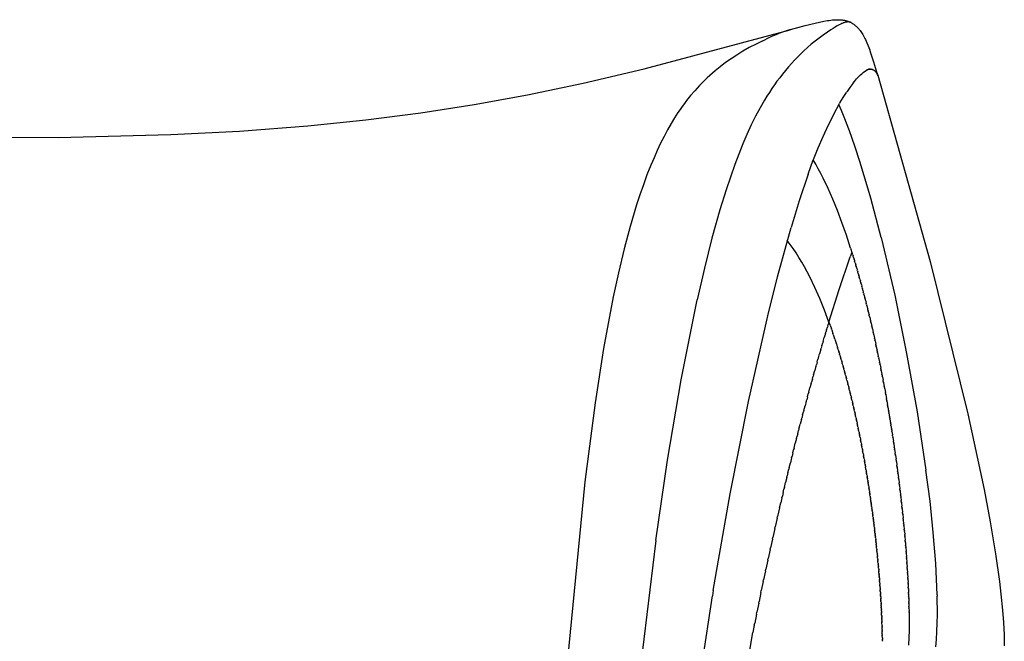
# Model space of a CAD drawing. Header units: millimetres. Extents: x 0 to 547, y 0 to 799.
# Tile 15 of 15: x 273 to 547, y 627 to 799. Entities that reach past the tile are written whole.
import ezdxf

# ---------------------------------------------------------------- set-up
doc = ezdxf.new("R2010")
doc.units = ezdxf.units.MM
doc.header["$MEASUREMENT"] = 0
doc.layers.add('Crea2D$visibili$tangenti', color=7, linetype='Continuous', true_color=0x000000)

msp = doc.modelspace()

# ---------------------------------------------------------------- linework, layer by layer
at = {"layer": 'Crea2D$visibili$tangenti'}
for p, q in [((491.37, 797.85), (494.2, 798.56)), ((494.2, 798.56), (495.39, 798.83)), ((495.39, 798.83), (496.6, 799.07)), ((496.6, 799.07), (497.58, 799.24)), ((497.58, 799.24), (498.07, 799.31)), ((498.07, 799.31), (498.56, 799.38)), ((498.56, 799.38), (498.99, 799.42)), ((498.99, 799.42), (499.42, 799.46)), ((499.42, 799.46), (499.86, 799.49)), ((499.86, 799.49), (500.29, 799.5)), ((500.29, 799.5), (500.65, 799.5)), ((500.65, 799.5), (501, 799.49)), ((501.29, 798.29), (500.89, 798.09)), ((501, 799.49), (501.18, 799.48)), ((501.18, 799.48), (501.36, 799.47)), ((501.57, 798.41), (501.29, 798.29)), ((501.36, 799.47), (501.54, 799.45)), ((501.54, 799.45), (501.72, 799.43)), ((501.72, 798.47), (501.57, 798.41)), ((501.72, 799.43), (501.88, 799.41)), ((501.86, 798.53), (501.72, 798.47)), ((502, 798.59), (501.86, 798.53)), ((501.88, 799.41), (502.03, 799.39)), ((502.15, 798.64), (502, 798.59)), ((502.03, 799.39), (502.19, 799.36)), ((502.3, 798.69), (502.15, 798.64)), ((502.19, 799.36), (502.35, 799.33)), ((502.45, 798.73), (502.3, 798.69)), ((502.35, 799.33), (502.5, 799.3)), ((502.58, 798.77), (502.45, 798.73)), ((502.5, 799.3), (502.66, 799.26)), ((502.71, 798.8), (502.58, 798.77)), ((502.66, 799.26), (502.81, 799.22)), ((502.78, 798.81), (502.71, 798.8)), ((502.84, 798.83), (502.78, 798.81)), ((502.81, 799.22), (502.97, 799.18)), ((502.91, 798.84), (502.84, 798.83)), ((502.98, 798.85), (502.91, 798.84)), ((502.97, 799.18), (503.11, 799.13)), ((503.03, 798.86), (502.98, 798.85)), ((503.08, 798.86), (503.03, 798.86)), ((503.14, 798.87), (503.08, 798.86)), ((503.11, 799.13), (503.26, 799.08)), ((503.19, 798.87), (503.14, 798.87)), ((503.25, 798.88), (503.19, 798.87)), ((503.3, 798.88), (503.25, 798.88)), ((503.26, 799.08), (503.4, 799.03)), ((503.35, 798.88), (503.3, 798.88)), ((503.41, 798.88), (503.35, 798.88)), ((503.4, 799.03), (503.54, 798.98)), ((503.46, 798.88), (503.41, 798.88)), ((503.52, 798.87), (503.46, 798.88)), ((503.57, 798.87), (503.52, 798.87)), ((503.54, 798.98), (503.68, 798.92)), ((503.62, 798.86), (503.57, 798.87)), ((503.68, 798.85), (503.62, 798.86)), ((503.68, 798.92), (503.82, 798.85)), ((503.73, 798.84), (503.68, 798.85)), ((503.78, 798.83), (503.73, 798.84)), ((503.81, 798.83), (503.78, 798.83)), ((503.83, 798.82), (503.81, 798.83)), ((503.82, 798.85), (503.96, 798.79)), ((503.88, 798.8), (503.83, 798.82)), ((503.93, 798.79), (503.88, 798.8)), ((503.97, 798.77), (503.93, 798.79)), ((503.96, 798.79), (504.09, 798.72)), ((504.02, 798.75), (503.97, 798.77)), ((504.06, 798.73), (504.02, 798.75)), ((504.11, 798.71), (504.06, 798.73)), ((504.15, 798.69), (504.11, 798.71)), ((504.19, 798.67), (504.15, 798.69)), ((504.19, 798.67), (504.31, 798.6)), ((504.31, 798.6), (504.43, 798.53)), ((504.43, 798.53), (504.54, 798.46)), ((504.54, 798.46), (504.65, 798.39)), ((504.65, 798.39), (504.77, 798.31)), ((504.77, 798.31), (504.89, 798.23)), ((504.89, 798.23), (505.08, 798.09)), ((446.72, 785.9), (487.22, 796.72)), ((484.59, 795.81), (483.23, 795.27)), ((485.97, 796.31), (484.59, 795.81)), ((487.35, 796.76), (485.97, 796.31)), ((487.35, 796.76), (491.37, 797.85)), ((497.58, 796.07), (496.41, 795.25)), ((498.58, 796.73), (497.58, 796.07)), ((499.15, 797.1), (498.58, 796.73)), ((499.74, 797.45), (499.15, 797.1)), ((500.12, 797.67), (499.74, 797.45)), ((500.5, 797.89), (500.12, 797.67)), ((500.89, 798.09), (500.5, 797.89)), ((505.08, 798.09), (505.32, 797.91)), ((505.32, 797.91), (505.43, 797.81)), ((505.43, 797.81), (505.55, 797.72)), ((505.55, 797.72), (505.65, 797.63)), ((505.65, 797.63), (505.75, 797.54)), ((505.75, 797.54), (505.84, 797.44)), ((505.84, 797.44), (505.94, 797.35)), ((505.94, 797.35), (506.04, 797.25)), ((506.04, 797.25), (506.13, 797.15)), ((506.13, 797.15), (506.23, 797.04)), ((506.23, 797.04), (506.32, 796.94)), ((506.32, 796.94), (506.42, 796.82)), ((506.42, 796.82), (506.51, 796.7)), ((506.51, 796.7), (506.7, 796.46)), ((506.7, 796.46), (506.89, 796.19)), ((506.89, 796.19), (507.08, 795.92)), ((507.08, 795.92), (507.25, 795.64)), ((507.25, 795.64), (507.42, 795.35)), ((477.78, 792.74), (475.9, 791.75)), ((479.69, 793.67), (477.78, 792.74)), ((479.69, 793.67), (480.56, 794.08)), ((481.89, 794.7), (480.56, 794.08)), ((483.23, 795.27), (481.89, 794.7)), ((494.18, 793.55), (493.12, 792.68)), ((495.26, 794.39), (494.18, 793.55)), ((496.41, 795.25), (495.26, 794.39)), ((507.42, 795.35), (507.61, 795.01)), ((507.61, 795.01), (507.8, 794.67)), ((507.8, 794.67), (507.97, 794.32)), ((507.97, 794.32), (508.14, 793.96)), ((508.14, 793.96), (508.33, 793.54)), ((508.33, 793.54), (508.51, 793.12)), ((508.51, 793.12), (508.86, 792.26)), ((474.15, 790.75), (472.43, 789.69)), ((475.9, 791.75), (474.15, 790.75)), ((490.18, 790.02), (489.3, 789.14)), ((491.07, 790.87), (490.18, 790.02)), ((492.09, 791.79), (491.07, 790.87)), ((493.12, 792.68), (492.09, 791.79)), ((508.86, 792.26), (509.23, 791.29)), ((509.23, 791.29), (509.57, 790.32)), ((509.57, 790.32), (510.41, 787.79)), ((469.34, 787.58), (467.85, 786.45)), ((470.87, 788.66), (469.34, 787.58)), ((472.43, 789.69), (470.87, 788.66)), ((487.6, 787.34), (486.76, 786.39)), ((488.44, 788.25), (487.6, 787.34)), ((489.3, 789.14), (488.44, 788.25)), ((510.41, 787.79), (511.53, 784.14)), ((429.74, 781.89), (446.72, 785.9)), ((465.65, 784.64), (464.91, 783.98)), ((466.4, 785.28), (465.65, 784.64)), ((467.85, 786.45), (466.4, 785.28)), ((485.93, 785.41), (485.12, 784.42)), ((486.76, 786.39), (485.93, 785.41)), ((506.76, 784.17), (507.14, 784.51)), ((507.14, 784.51), (507.52, 784.83)), ((507.52, 784.83), (507.92, 785.14)), ((507.92, 785.14), (508.32, 785.43)), ((508.35, 785.45), (508.32, 785.43)), ((508.35, 785.45), (508.42, 785.49)), ((508.42, 785.49), (508.49, 785.52)), ((508.53, 785.54), (508.49, 785.52)), ((508.53, 785.54), (508.57, 785.56)), ((508.58, 785.57), (508.57, 785.56)), ((508.58, 785.57), (508.65, 785.6)), ((508.65, 785.6), (508.72, 785.63)), ((508.75, 785.64), (508.72, 785.63)), ((508.75, 785.64), (508.79, 785.66)), ((508.8, 785.66), (508.79, 785.66)), ((508.8, 785.66), (508.87, 785.68)), ((508.91, 785.7), (508.87, 785.68)), ((508.91, 785.7), (508.94, 785.71)), ((508.96, 785.71), (508.94, 785.71)), ((508.96, 785.71), (509.01, 785.73)), ((509.06, 785.74), (509.01, 785.73)), ((509.06, 785.74), (509.07, 785.74)), ((509.1, 785.75), (509.07, 785.74)), ((509.1, 785.75), (509.14, 785.76)), ((509.15, 785.76), (509.14, 785.76)), ((509.15, 785.76), (509.21, 785.77)), ((509.25, 785.78), (509.21, 785.77)), ((509.25, 785.78), (509.27, 785.78)), ((509.29, 785.78), (509.27, 785.78)), ((509.29, 785.78), (509.34, 785.79)), ((509.34, 785.79), (509.39, 785.79)), ((509.42, 785.8), (509.39, 785.79)), ((509.42, 785.8), (509.45, 785.8)), ((509.47, 785.8), (509.45, 785.8)), ((509.47, 785.8), (509.51, 785.8)), ((509.55, 785.8), (509.51, 785.8)), ((509.55, 785.8), (509.57, 785.8)), ((509.59, 785.79), (509.57, 785.8)), ((509.59, 785.79), (509.64, 785.79)), ((509.64, 785.79), (509.68, 785.79)), ((509.71, 785.78), (509.68, 785.79)), ((509.71, 785.78), (509.73, 785.78)), ((509.75, 785.78), (509.73, 785.78)), ((509.75, 785.78), (509.81, 785.76)), ((509.86, 785.75), (509.81, 785.76)), ((509.86, 785.75), (509.89, 785.75)), ((509.93, 785.73), (509.89, 785.75)), ((509.93, 785.73), (509.94, 785.73)), ((510, 785.71), (509.94, 785.73)), ((510, 785.71), (510.03, 785.7)), ((510.07, 785.69), (510.03, 785.7)), ((510.07, 785.69), (510.13, 785.66)), ((510.13, 785.66), (510.13, 785.66)), ((510.13, 785.66), (510.17, 785.64)), ((510.2, 785.63), (510.17, 785.64)), ((510.2, 785.63), (510.25, 785.6)), ((510.25, 785.6), (510.3, 785.57)), ((510.37, 785.53), (510.3, 785.57)), ((510.44, 785.49), (510.37, 785.53)), ((510.44, 785.49), (510.46, 785.47)), ((510.5, 785.45), (510.46, 785.47)), ((510.5, 785.45), (510.54, 785.42)), ((510.55, 785.41), (510.54, 785.42)), ((510.55, 785.41), (510.62, 785.37)), ((510.72, 785.29), (510.62, 785.37)), ((510.81, 785.22), (510.72, 785.29)), ((510.81, 785.22), (510.82, 785.21)), ((510.86, 785.18), (510.82, 785.21)), ((510.86, 785.18), (510.89, 785.16)), ((510.91, 785.13), (510.89, 785.16)), ((510.91, 785.13), (510.95, 785.1)), ((510.96, 785.09), (510.95, 785.1)), ((510.96, 785.09), (511, 785.05)), ((511, 785.05), (511.04, 785.02)), ((511.06, 785), (511.04, 785.02)), ((511.06, 785), (511.09, 784.96)), ((511.09, 784.96), (511.13, 784.92)), ((511.15, 784.89), (511.13, 784.92)), ((511.15, 784.89), (511.18, 784.85)), ((511.19, 784.84), (511.18, 784.85)), ((511.19, 784.84), (511.21, 784.81)), ((511.23, 784.78), (511.21, 784.81)), ((511.25, 784.74), (511.23, 784.78)), ((511.25, 784.74), (511.26, 784.73)), ((511.27, 784.71), (511.26, 784.73)), ((511.27, 784.71), (511.29, 784.69)), ((511.31, 784.65), (511.29, 784.69)), ((511.33, 784.6), (511.31, 784.65)), ((511.33, 784.6), (511.34, 784.59)), ((511.35, 784.57), (511.34, 784.59)), ((511.35, 784.57), (511.37, 784.54)), ((511.37, 784.53), (511.37, 784.54)), ((511.37, 784.53), (511.39, 784.49)), ((414.36, 778.66), (429.74, 781.89)), ((462.78, 781.95), (462.1, 781.24)), ((463.48, 782.64), (462.78, 781.95)), ((464.19, 783.32), (463.48, 782.64)), ((464.91, 783.98), (464.19, 783.32)), ((483.59, 782.41), (482.86, 781.4)), ((484.34, 783.41), (483.59, 782.41)), ((485.12, 784.42), (484.34, 783.41)), ((504.66, 781.78), (503.84, 780.68)), ((504.66, 781.78), (504.72, 781.85)), ((504.77, 781.92), (504.72, 781.85)), ((504.77, 781.92), (505.07, 782.32)), ((505.07, 782.32), (505.38, 782.71)), ((505.38, 782.71), (505.71, 783.09)), ((505.71, 783.09), (506.05, 783.46)), ((506.05, 783.46), (506.4, 783.82)), ((506.4, 783.82), (506.76, 784.17)), ((511.41, 784.45), (511.39, 784.49)), ((511.43, 784.4), (511.41, 784.45)), ((511.43, 784.4), (511.44, 784.38)), ((511.45, 784.36), (511.44, 784.38)), ((511.45, 784.36), (511.46, 784.32)), ((511.48, 784.27), (511.46, 784.32)), ((511.5, 784.21), (511.48, 784.27)), ((511.5, 784.21), (511.51, 784.2)), ((511.52, 784.16), (511.51, 784.2)), ((511.52, 784.16), (511.53, 784.13)), ((511.54, 784.11), (511.53, 784.13)), ((511.54, 784.11), (511.55, 784.06)), ((511.55, 784.06), (526.12, 732.41)), ((511.59, 783.94), (511.57, 783.99)), ((460.76, 779.79), (459.61, 778.45)), ((461.42, 780.52), (460.76, 779.79)), ((462.1, 781.24), (461.42, 780.52)), ((481.47, 779.33), (480.8, 778.28)), ((482.16, 780.37), (481.47, 779.33)), ((482.86, 781.4), (482.16, 780.37)), ((501.95, 777.87), (502.88, 779.3)), ((502.97, 779.45), (502.88, 779.3)), ((502.97, 779.45), (503.05, 779.57)), ((503.84, 780.68), (503.05, 779.57)), ((399.56, 775.97), (414.36, 778.66)), ((458.5, 777.06), (457.87, 776.24)), ((459.61, 778.45), (458.5, 777.06)), ((480.14, 777.21), (478.89, 775.05)), ((480.8, 778.28), (480.14, 777.21)), ((501.06, 776.42), (500.98, 776.27)), ((501.06, 776.42), (501.95, 777.87)), ((369.47, 771.73), (384.69, 773.67)), ((384.69, 773.67), (399.56, 775.97)), ((456.1, 773.72), (455.14, 772.23)), ((456.67, 774.57), (456.1, 773.72)), ((457.27, 775.41), (456.67, 774.57)), ((457.87, 776.24), (457.27, 775.41)), ((478.89, 775.05), (477.64, 772.69)), ((499.33, 773.31), (500.98, 776.27)), ((501.5, 774.26), (500.78, 775.93)), ((502.23, 772.48), (501.5, 774.26)), ((353.32, 770.07), (369.47, 771.73)), ((455.14, 772.23), (454.23, 770.72)), ((477.64, 772.69), (476.45, 770.3)), ((499.33, 773.31), (497.76, 770.19)), ((503.71, 768.64), (502.23, 772.48)), ((315.31, 767.6), (334.33, 768.6)), ((334.33, 768.6), (353.32, 770.07)), ((453.21, 768.93), (452.25, 767.12)), ((454.23, 770.72), (453.21, 768.93)), ((476.45, 770.3), (475.25, 767.67)), ((497.76, 770.19), (496.3, 767.03)), ((505.19, 764.44), (503.71, 768.64)), ((252.37, 766.97), (283.99, 766.83)), ((283.99, 766.83), (315.31, 767.6)), ((452.25, 767.12), (451.28, 765.19)), ((475.25, 767.67), (474.11, 765.01)), ((496.3, 767.03), (494.92, 763.82)), ((450.36, 763.24), (449.45, 761.18)), ((451.28, 765.19), (450.36, 763.24)), ((474.11, 765.01), (472.96, 762.15)), ((494.92, 763.82), (493.65, 760.57)), ((506.67, 759.91), (505.19, 764.44)), ((449.45, 761.18), (448.57, 759.1)), ((472.96, 762.15), (471.87, 759.27)), ((492.22, 756.66), (493.65, 760.57)), ((494.36, 759.38), (493.65, 760.57)), ((509.62, 749.95), (506.67, 759.91)), ((448.57, 759.1), (447.5, 756.4)), ((471.87, 759.27), (470.64, 755.79)), ((495.06, 758.14), (494.36, 759.38)), ((495.75, 756.85), (495.06, 758.14)), ((447.5, 756.4), (446.49, 753.67)), ((470.64, 755.79), (469.48, 752.3)), ((492.22, 756.66), (489.75, 749.26)), ((496.44, 755.51), (495.75, 756.85)), ((497.78, 752.69), (496.44, 755.51)), ((446.49, 753.67), (445.54, 750.93)), ((469.48, 752.3), (467.75, 746.72)), ((499.1, 749.69), (497.78, 752.69)), ((445.54, 750.93), (444.63, 748.16)), ((489.75, 749.26), (487.49, 741.81)), ((500.38, 746.52), (499.1, 749.69)), ((512.51, 739.02), (509.62, 749.95)), ((444.63, 748.16), (442.81, 742.08)), ((467.75, 746.72), (465.53, 738.85)), ((501.63, 743.2), (500.38, 746.52)), ((442.81, 742.08), (441.16, 735.94)), ((483.74, 728.15), (487.49, 741.81)), ((502.85, 739.73), (501.63, 743.2)), ((465.53, 738.85), (463.42, 730.51)), ((487.29, 737.11), (486.46, 738.23)), ((504.03, 736.13), (502.85, 739.73)), ((512.51, 739.02), (516.26, 723.01)), ((441.16, 735.94), (439.56, 729.28)), ((488.1, 735.96), (487.29, 737.11)), ((488.89, 734.75), (488.1, 735.96)), ((504.03, 736.13), (504.5, 734.64)), ((489.68, 733.5), (488.89, 734.75)), ((490.45, 732.21), (489.68, 733.5)), ((500.87, 724.65), (503.95, 733.65)), ((504.41, 734.93), (503.95, 733.65)), ((504.63, 734.21), (504.5, 734.64)), ((504.63, 734.21), (504.71, 733.97)), ((504.86, 733.48), (504.71, 733.97)), ((504.86, 733.48), (505, 732.99)), ((505.08, 732.75), (505, 732.99)), ((505.08, 732.75), (505.15, 732.5)), ((463.42, 730.51), (461.4, 721.76)), ((491.2, 730.88), (490.45, 732.21)), ((491.94, 729.51), (491.2, 730.88)), ((505.3, 732.01), (505.15, 732.5)), ((505.3, 732.01), (505.44, 731.51)), ((505.52, 731.27), (505.44, 731.51)), ((505.52, 731.27), (505.59, 731.02)), ((505.73, 730.52), (505.59, 731.02)), ((505.73, 730.52), (505.88, 730.02)), ((505.95, 729.77), (505.88, 730.02)), ((526.12, 732.41), (536.61, 690.1)), ((439.56, 729.28), (438.11, 722.59)), ((481.03, 717.27), (483.74, 728.15)), ((492.67, 728.1), (491.94, 729.51)), ((494.09, 725.17), (492.67, 728.1)), ((505.95, 729.77), (506.02, 729.52)), ((506.17, 729.02), (506.02, 729.52)), ((506.17, 729.02), (506.31, 728.51)), ((506.38, 728.26), (506.31, 728.51)), ((506.38, 728.26), (506.45, 728.01)), ((506.59, 727.5), (506.45, 728.01)), ((506.59, 727.5), (506.73, 726.99)), ((495.45, 722.1), (494.09, 725.17)), ((498.01, 715.58), (500.87, 724.65)), ((506.8, 726.73), (506.73, 726.99)), ((506.8, 726.73), (506.87, 726.48)), ((507.01, 725.97), (506.87, 726.48)), ((507.01, 725.97), (507.15, 725.45)), ((507.22, 725.19), (507.15, 725.45)), ((507.22, 725.19), (507.29, 724.94)), ((507.43, 724.42), (507.29, 724.94)), ((507.43, 724.42), (507.56, 723.9)), ((438.11, 722.59), (435.44, 708.26)), ((457, 699.58), (461.4, 721.76)), ((496.76, 718.9), (495.45, 722.1)), ((507.63, 723.64), (507.56, 723.9)), ((507.63, 723.64), (507.7, 723.38)), ((507.73, 723.25), (507.7, 723.38)), ((507.73, 723.25), (507.97, 722.33)), ((508.04, 722.07), (507.97, 722.33)), ((508.04, 722.07), (508.1, 721.81)), ((508.14, 721.68), (508.1, 721.81)), ((508.14, 721.68), (508.37, 720.76)), ((516.26, 723.01), (519.58, 706.9)), ((508.44, 720.49), (508.37, 720.76)), ((508.44, 720.49), (508.5, 720.23)), ((508.54, 720.1), (508.5, 720.23)), ((508.54, 720.1), (508.77, 719.17)), ((508.83, 718.9), (508.77, 719.17)), ((475.68, 693.54), (481.03, 717.27)), ((498.01, 715.58), (496.76, 718.9)), ((508.83, 718.9), (508.9, 718.63)), ((508.93, 718.5), (508.9, 718.63)), ((508.93, 718.5), (509.16, 717.57)), ((509.22, 717.3), (509.16, 717.57)), ((509.22, 717.3), (509.28, 717.03)), ((509.32, 716.9), (509.28, 717.03)), ((509.32, 716.9), (509.54, 715.95)), ((497.37, 713.45), (497.15, 712.74)), ((497.37, 713.45), (497.58, 714.17)), ((497.69, 714.52), (497.58, 714.17)), ((497.69, 714.52), (497.8, 714.87)), ((498.01, 715.58), (497.8, 714.87)), ((498.01, 715.58), (498.24, 714.94)), ((498.32, 714.73), (498.24, 714.94)), ((498.32, 714.73), (498.69, 713.66)), ((498.77, 713.45), (498.69, 713.66)), ((498.77, 713.45), (499.14, 712.37)), ((509.6, 715.69), (509.54, 715.95)), ((509.6, 715.69), (509.67, 715.42)), ((509.7, 715.28), (509.67, 715.42)), ((509.7, 715.28), (509.92, 714.33)), ((509.98, 714.06), (509.92, 714.33)), ((509.98, 714.06), (510.04, 713.79)), ((510.07, 713.66), (510.04, 713.79)), ((510.07, 713.66), (510.29, 712.7)), ((496.39, 710.18), (496.72, 711.28)), ((497.04, 712.37), (496.72, 711.28)), ((497.04, 712.37), (497.15, 712.74)), ((499.21, 712.15), (499.14, 712.37)), ((499.21, 712.15), (499.58, 711.06)), ((499.65, 710.84), (499.58, 711.06)), ((499.65, 710.84), (500.01, 709.73)), ((510.35, 712.43), (510.29, 712.7)), ((510.35, 712.43), (510.41, 712.16)), ((510.44, 712.02), (510.41, 712.16)), ((510.44, 712.02), (510.65, 711.07)), ((510.71, 710.79), (510.65, 711.07)), ((510.71, 710.79), (510.77, 710.52)), ((435.44, 708.26), (433.08, 693.12)), ((495.74, 707.94), (495.85, 708.32)), ((496.07, 709.06), (495.85, 708.32)), ((496.07, 709.06), (496.28, 709.81)), ((496.39, 710.18), (496.28, 709.81)), ((500.08, 709.51), (500.01, 709.73)), ((500.08, 709.51), (500.33, 708.73)), ((500.36, 708.62), (500.33, 708.73)), ((500.36, 708.62), (500.43, 708.4)), ((500.5, 708.18), (500.43, 708.4)), ((500.5, 708.18), (500.54, 708.06)), ((500.64, 707.73), (500.54, 708.06)), ((510.8, 710.38), (510.77, 710.52)), ((510.8, 710.38), (511.01, 709.42)), ((511.07, 709.14), (511.01, 709.42)), ((511.07, 709.14), (511.13, 708.87)), ((511.16, 708.73), (511.13, 708.87)), ((511.16, 708.73), (511.37, 707.77)), ((494.74, 704.49), (494.97, 705.27)), ((495.08, 705.65), (494.97, 705.27)), ((495.08, 705.65), (495.41, 706.8)), ((495.74, 707.94), (495.41, 706.8)), ((500.64, 707.73), (500.74, 707.39)), ((500.78, 707.28), (500.74, 707.39)), ((500.78, 707.28), (500.85, 707.05)), ((500.92, 706.83), (500.85, 707.05)), ((500.92, 706.83), (500.95, 706.71)), ((501.05, 706.37), (500.95, 706.71)), ((501.05, 706.37), (501.16, 706.03)), ((501.19, 705.92), (501.16, 706.03)), ((501.19, 705.92), (501.26, 705.69)), ((501.32, 705.46), (501.26, 705.69)), ((501.32, 705.46), (501.36, 705.35)), ((501.46, 705.01), (501.36, 705.35)), ((511.42, 707.49), (511.37, 707.77)), ((511.42, 707.49), (511.48, 707.21)), ((511.51, 707.07), (511.48, 707.21)), ((511.51, 707.07), (511.71, 706.11)), ((511.77, 705.83), (511.71, 706.11)), ((511.77, 705.83), (511.83, 705.55)), ((511.86, 705.41), (511.83, 705.55)), ((511.86, 705.41), (512.05, 704.44)), ((519.58, 706.9), (522.48, 690.71)), ((494.41, 703.32), (494.08, 702.14)), ((494.41, 703.32), (494.52, 703.71)), ((494.74, 704.49), (494.52, 703.71)), ((501.46, 705.01), (501.56, 704.67)), ((501.59, 704.55), (501.56, 704.67)), ((501.59, 704.55), (501.66, 704.32)), ((501.72, 704.09), (501.66, 704.32)), ((501.72, 704.09), (501.76, 703.98)), ((501.86, 703.63), (501.76, 703.98)), ((501.86, 703.63), (501.95, 703.29)), ((501.99, 703.17), (501.95, 703.29)), ((501.99, 703.17), (502.05, 702.94)), ((502.12, 702.71), (502.05, 702.94)), ((502.12, 702.71), (502.15, 702.59)), ((502.25, 702.25), (502.15, 702.59)), ((512.11, 704.16), (512.05, 704.44)), ((512.11, 704.16), (512.17, 703.88)), ((512.19, 703.74), (512.17, 703.88)), ((512.19, 703.74), (512.39, 702.77)), ((512.44, 702.49), (512.39, 702.77)), ((493.41, 699.75), (493.63, 700.55)), ((493.74, 700.95), (493.63, 700.55)), ((493.74, 700.95), (494.08, 702.14)), ((502.25, 702.25), (502.34, 701.9)), ((502.37, 701.78), (502.34, 701.9)), ((502.37, 701.78), (502.44, 701.55)), ((502.5, 701.32), (502.44, 701.55)), ((502.5, 701.32), (502.53, 701.2)), ((502.63, 700.85), (502.53, 701.2)), ((502.63, 700.85), (502.72, 700.5)), ((502.75, 700.38), (502.72, 700.5)), ((502.75, 700.38), (502.82, 700.15)), ((502.88, 699.91), (502.82, 700.15)), ((502.88, 699.91), (502.91, 699.8)), ((503, 699.45), (502.91, 699.8)), ((512.44, 702.49), (512.5, 702.21)), ((512.53, 702.07), (512.5, 702.21)), ((512.53, 702.07), (512.72, 701.09)), ((512.77, 700.81), (512.72, 701.09)), ((512.77, 700.81), (512.83, 700.53)), ((512.85, 700.39), (512.83, 700.53)), ((512.85, 700.39), (513.04, 699.41)), ((453.2, 677.29), (457, 699.58)), ((492.4, 696.09), (492.74, 697.32)), ((493.07, 698.54), (492.74, 697.32)), ((493.07, 698.54), (493.19, 698.94)), ((493.41, 699.75), (493.19, 698.94)), ((503, 699.45), (503.1, 699.09)), ((503.13, 698.97), (503.1, 699.09)), ((503.13, 698.97), (503.19, 698.74)), ((503.25, 698.5), (503.19, 698.74)), ((503.25, 698.5), (503.28, 698.39)), ((503.37, 698.03), (503.28, 698.39)), ((503.37, 698.03), (503.46, 697.68)), ((503.49, 697.56), (503.46, 697.68)), ((503.49, 697.56), (503.55, 697.32)), ((503.61, 697.08), (503.55, 697.32)), ((503.61, 697.08), (503.64, 696.97)), ((513.09, 699.13), (513.04, 699.41)), ((513.09, 699.13), (513.15, 698.85)), ((513.17, 698.71), (513.15, 698.85)), ((513.17, 698.71), (513.36, 697.73)), ((513.41, 697.45), (513.36, 697.73)), ((513.41, 697.45), (513.46, 697.17)), ((513.49, 697.03), (513.46, 697.17)), ((492.06, 694.85), (491.84, 694.01)), ((492.06, 694.85), (492.29, 695.68)), ((492.4, 696.09), (492.29, 695.68)), ((503.73, 696.61), (503.64, 696.97)), ((503.73, 696.61), (503.82, 696.25)), ((503.85, 696.13), (503.82, 696.25)), ((503.85, 696.13), (503.91, 695.9)), ((503.97, 695.66), (503.91, 695.9)), ((503.97, 695.66), (504, 695.54)), ((504.09, 695.18), (504, 695.54)), ((504.09, 695.18), (504.17, 694.82)), ((504.2, 694.7), (504.17, 694.82)), ((504.2, 694.7), (504.26, 694.46)), ((504.32, 694.22), (504.26, 694.46)), ((513.49, 697.03), (513.67, 696.05)), ((513.72, 695.76), (513.67, 696.05)), ((513.72, 695.76), (513.77, 695.48)), ((513.79, 695.34), (513.77, 695.48)), ((513.79, 695.34), (513.97, 694.36)), ((514.02, 694.08), (513.97, 694.36)), ((433.08, 693.12), (430.28, 671.25)), ((470.59, 667.88), (475.68, 693.54)), ((491.05, 691.07), (491.39, 692.34)), ((491.73, 693.6), (491.39, 692.34)), ((491.73, 693.6), (491.84, 694.01)), ((504.32, 694.22), (504.35, 694.1)), ((504.43, 693.74), (504.35, 694.1)), ((504.43, 693.74), (504.52, 693.38)), ((504.55, 693.26), (504.52, 693.38)), ((504.55, 693.26), (504.6, 693.02)), ((504.66, 692.78), (504.6, 693.02)), ((504.66, 692.78), (504.69, 692.66)), ((504.77, 692.3), (504.69, 692.66)), ((504.77, 692.3), (504.86, 691.94)), ((504.88, 691.82), (504.86, 691.94)), ((504.88, 691.82), (504.94, 691.58)), ((505, 691.33), (504.94, 691.58)), ((514.02, 694.08), (514.07, 693.8)), ((514.09, 693.66), (514.07, 693.8)), ((514.09, 693.66), (514.26, 692.67)), ((514.31, 692.39), (514.26, 692.67)), ((514.31, 692.39), (514.36, 692.11)), ((514.39, 691.97), (514.36, 692.11)), ((514.39, 691.97), (514.55, 690.98)), ((490.37, 688.5), (490.48, 688.93)), ((490.71, 689.79), (490.48, 688.93)), ((490.71, 689.79), (490.94, 690.64)), ((491.05, 691.07), (490.94, 690.64)), ((505, 691.33), (505.02, 691.21)), ((505.11, 690.85), (505.02, 691.21)), ((505.11, 690.85), (505.19, 690.49)), ((505.21, 690.37), (505.19, 690.49)), ((505.21, 690.37), (505.27, 690.12)), ((505.32, 689.88), (505.27, 690.12)), ((505.32, 689.88), (505.35, 689.76)), ((505.43, 689.39), (505.35, 689.76)), ((505.43, 689.39), (505.51, 689.03)), ((505.54, 688.91), (505.51, 689.03)), ((505.54, 688.91), (505.59, 688.67)), ((514.6, 690.7), (514.55, 690.98)), ((514.6, 690.7), (514.65, 690.42)), ((514.67, 690.28), (514.65, 690.42)), ((514.67, 690.28), (514.84, 689.29)), ((514.88, 689.01), (514.84, 689.29)), ((514.88, 689.01), (514.93, 688.73)), ((522.48, 690.71), (524.95, 674.45)), ((536.61, 690.1), (541.1, 669.07)), ((489.69, 685.9), (490.03, 687.21)), ((490.37, 688.5), (490.03, 687.21)), ((505.64, 688.42), (505.59, 688.67)), ((505.64, 688.42), (505.67, 688.3)), ((505.75, 687.94), (505.67, 688.3)), ((505.75, 687.94), (505.83, 687.57)), ((505.85, 687.45), (505.83, 687.57)), ((505.85, 687.45), (505.9, 687.2)), ((505.96, 686.96), (505.9, 687.2)), ((505.96, 686.96), (505.98, 686.84)), ((506.06, 686.47), (505.98, 686.84)), ((506.06, 686.47), (506.14, 686.1)), ((506.16, 685.98), (506.14, 686.1)), ((514.95, 688.59), (514.93, 688.73)), ((514.95, 688.59), (515.11, 687.61)), ((515.16, 687.32), (515.11, 687.61)), ((515.16, 687.32), (515.2, 687.04)), ((515.23, 686.9), (515.2, 687.04)), ((515.23, 686.9), (515.38, 685.92)), ((489.01, 683.27), (489.13, 683.71)), ((489.35, 684.59), (489.13, 683.71)), ((489.35, 684.59), (489.58, 685.47)), ((489.69, 685.9), (489.58, 685.47)), ((506.16, 685.98), (506.21, 685.74)), ((506.26, 685.49), (506.21, 685.74)), ((506.26, 685.49), (506.29, 685.37)), ((506.36, 685), (506.29, 685.37)), ((506.36, 685), (506.44, 684.64)), ((506.46, 684.51), (506.44, 684.64)), ((506.46, 684.51), (506.51, 684.27)), ((506.56, 684.02), (506.51, 684.27)), ((506.56, 684.02), (506.58, 683.9)), ((506.66, 683.53), (506.58, 683.9)), ((506.66, 683.53), (506.73, 683.16)), ((515.43, 685.64), (515.38, 685.92)), ((515.43, 685.64), (515.47, 685.36)), ((515.49, 685.22), (515.47, 685.36)), ((515.49, 685.22), (515.65, 684.24)), ((515.69, 683.96), (515.65, 684.24)), ((515.69, 683.96), (515.73, 683.68)), ((515.75, 683.54), (515.73, 683.68)), ((515.75, 683.54), (515.9, 682.55)), ((488.33, 680.6), (488.67, 681.94)), ((489.01, 683.27), (488.67, 681.94)), ((506.76, 683.04), (506.73, 683.16)), ((506.76, 683.04), (506.8, 682.8)), ((506.85, 682.55), (506.8, 682.8)), ((506.85, 682.55), (506.88, 682.43)), ((506.95, 682.06), (506.88, 682.43)), ((506.95, 682.06), (507.02, 681.69)), ((507.04, 681.57), (507.02, 681.69)), ((507.04, 681.57), (507.09, 681.32)), ((507.14, 681.07), (507.09, 681.32)), ((507.14, 681.07), (507.16, 680.95)), ((507.23, 680.58), (507.16, 680.95)), ((515.95, 682.27), (515.9, 682.55)), ((515.95, 682.27), (515.99, 682)), ((516.01, 681.86), (515.99, 682)), ((516.01, 681.86), (516.15, 680.88)), ((516.19, 680.6), (516.15, 680.88)), ((487.66, 677.91), (487.32, 676.55)), ((487.66, 677.91), (487.77, 678.36)), ((488, 679.26), (487.77, 678.36)), ((488, 679.26), (488.22, 680.16)), ((488.33, 680.6), (488.22, 680.16)), ((507.23, 680.58), (507.3, 680.21)), ((507.32, 680.09), (507.3, 680.21)), ((507.32, 680.09), (507.37, 679.84)), ((507.41, 679.6), (507.37, 679.84)), ((507.41, 679.6), (507.44, 679.47)), ((507.5, 679.1), (507.44, 679.47)), ((507.5, 679.1), (507.57, 678.73)), ((507.59, 678.61), (507.57, 678.73)), ((507.59, 678.61), (507.64, 678.37)), ((507.68, 678.12), (507.64, 678.37)), ((507.68, 678.12), (507.71, 678)), ((507.77, 677.63), (507.71, 678)), ((516.19, 680.6), (516.23, 680.32)), ((516.25, 680.18), (516.23, 680.32)), ((516.25, 680.18), (516.4, 679.2)), ((516.43, 678.92), (516.4, 679.2)), ((516.43, 678.92), (516.47, 678.65)), ((516.49, 678.51), (516.47, 678.65)), ((516.49, 678.51), (516.63, 677.53)), ((449.98, 654.91), (453.2, 677.29)), ((486.98, 675.18), (486.87, 674.72)), ((486.98, 675.18), (487.32, 676.55)), ((507.77, 677.63), (507.84, 677.26)), ((507.86, 677.13), (507.84, 677.26)), ((507.86, 677.13), (507.9, 676.89)), ((507.95, 676.64), (507.9, 676.89)), ((507.95, 676.64), (507.97, 676.52)), ((508.03, 676.15), (507.97, 676.52)), ((508.03, 676.15), (508.06, 675.98)), ((508.12, 675.65), (508.06, 675.98)), ((508.12, 675.65), (508.16, 675.41)), ((508.2, 675.16), (508.16, 675.41)), ((516.67, 677.26), (516.63, 677.53)), ((516.67, 677.26), (516.71, 676.98)), ((516.73, 676.84), (516.71, 676.98)), ((516.73, 676.84), (516.86, 675.87)), ((516.9, 675.59), (516.86, 675.87)), ((516.9, 675.59), (516.93, 675.32)), ((516.95, 675.18), (516.93, 675.32)), ((516.95, 675.18), (517.08, 674.21)), ((486.31, 672.42), (486.42, 672.89)), ((486.64, 673.81), (486.42, 672.89)), ((486.64, 673.81), (486.87, 674.72)), ((508.2, 675.16), (508.22, 675.04)), ((508.29, 674.67), (508.22, 675.04)), ((508.29, 674.67), (508.35, 674.3)), ((508.37, 674.17), (508.35, 674.3)), ((508.37, 674.17), (508.41, 673.93)), ((508.45, 673.68), (508.41, 673.93)), ((508.45, 673.68), (508.47, 673.56)), ((508.53, 673.19), (508.47, 673.56)), ((508.53, 673.19), (508.59, 672.82)), ((508.61, 672.7), (508.59, 672.82)), ((508.61, 672.7), (508.65, 672.45)), ((508.69, 672.2), (508.65, 672.45)), ((517.12, 673.94), (517.08, 674.21)), ((517.12, 673.94), (517.15, 673.66)), ((517.17, 673.53), (517.15, 673.66)), ((517.17, 673.53), (517.3, 672.56)), ((517.33, 672.29), (517.3, 672.56)), ((526.08, 665.84), (524.95, 674.45)), ((430.28, 671.25), (425.44, 621.91)), ((485.63, 669.64), (485.97, 671.04)), ((486.31, 672.42), (485.97, 671.04)), ((508.69, 672.2), (508.71, 672.08)), ((508.77, 671.71), (508.71, 672.08)), ((508.77, 671.71), (508.83, 671.34)), ((508.85, 671.22), (508.83, 671.34)), ((508.85, 671.22), (508.89, 670.97)), ((508.93, 670.73), (508.89, 670.97)), ((508.93, 670.73), (508.95, 670.6)), ((509.01, 670.24), (508.95, 670.6)), ((509.01, 670.24), (509.06, 669.87)), ((509.08, 669.74), (509.06, 669.87)), ((509.08, 669.74), (509.12, 669.5)), ((517.33, 672.29), (517.37, 672.02)), ((517.38, 671.88), (517.37, 672.02)), ((517.38, 671.88), (517.5, 670.92)), ((517.54, 670.65), (517.5, 670.92)), ((517.54, 670.65), (517.57, 670.37)), ((517.59, 670.24), (517.57, 670.37)), ((517.59, 670.24), (517.7, 669.29)), ((465.89, 641.11), (470.59, 667.88)), ((484.96, 666.83), (485.08, 667.3)), ((485.3, 668.24), (485.08, 667.3)), ((485.3, 668.24), (485.52, 669.17)), ((485.63, 669.64), (485.52, 669.17)), ((509.16, 669.25), (509.12, 669.5)), ((509.16, 669.25), (509.18, 669.13)), ((509.23, 668.76), (509.18, 669.13)), ((509.23, 668.76), (509.29, 668.39)), ((509.31, 668.27), (509.29, 668.39)), ((509.31, 668.27), (509.34, 668.03)), ((509.38, 667.78), (509.34, 668.03)), ((509.38, 667.78), (509.4, 667.66)), ((509.45, 667.29), (509.4, 667.66)), ((509.45, 667.29), (509.5, 666.92)), ((517.74, 669.01), (517.7, 669.29)), ((517.74, 669.01), (517.77, 668.74)), ((517.79, 668.61), (517.77, 668.74)), ((517.79, 668.61), (517.9, 667.66)), ((517.93, 667.39), (517.9, 667.66)), ((517.93, 667.39), (517.96, 667.12)), ((517.98, 666.98), (517.96, 667.12)), ((517.98, 666.98), (518.08, 666.04)), ((541.1, 669.07), (542.78, 660.13)), ((484.3, 663.99), (484.63, 665.42)), ((484.96, 666.83), (484.63, 665.42)), ((509.52, 666.8), (509.5, 666.92)), ((509.52, 666.8), (509.56, 666.56)), ((509.59, 666.31), (509.56, 666.56)), ((509.59, 666.31), (509.61, 666.19)), ((509.66, 665.82), (509.61, 666.19)), ((509.66, 665.82), (509.71, 665.46)), ((509.73, 665.33), (509.71, 665.46)), ((509.73, 665.33), (509.77, 665.09)), ((509.8, 664.85), (509.77, 665.09)), ((509.8, 664.85), (509.82, 664.72)), ((509.87, 664.36), (509.82, 664.72)), ((509.87, 664.36), (509.92, 663.99)), ((518.11, 665.77), (518.08, 666.04)), ((518.11, 665.77), (518.14, 665.51)), ((518.16, 665.37), (518.14, 665.51)), ((518.16, 665.37), (518.26, 664.44)), ((518.29, 664.17), (518.26, 664.44)), ((526.98, 657.19), (526.08, 665.84)), ((483.63, 661.13), (483.74, 661.61)), ((484.3, 663.99), (483.74, 661.61)), ((509.93, 663.87), (509.92, 663.99)), ((509.93, 663.87), (509.97, 663.63)), ((510, 663.39), (509.97, 663.63)), ((510, 663.39), (510.02, 663.26)), ((510.07, 662.9), (510.02, 663.26)), ((510.07, 662.9), (510.11, 662.54)), ((510.13, 662.41), (510.11, 662.54)), ((510.13, 662.41), (510.16, 662.17)), ((510.19, 661.93), (510.16, 662.17)), ((510.19, 661.93), (510.21, 661.81)), ((510.26, 661.45), (510.21, 661.81)), ((518.29, 664.17), (518.32, 663.9)), ((518.33, 663.77), (518.32, 663.9)), ((518.33, 663.77), (518.43, 662.84)), ((518.46, 662.58), (518.43, 662.84)), ((518.46, 662.58), (518.49, 662.31)), ((518.5, 662.18), (518.49, 662.31)), ((518.5, 662.18), (518.6, 661.26)), ((483.63, 661.13), (483.08, 658.73)), ((510.26, 661.45), (510.3, 661.08)), ((510.32, 660.96), (510.3, 661.08)), ((510.32, 660.96), (510.35, 660.72)), ((510.38, 660.48), (510.35, 660.72)), ((510.38, 660.48), (510.39, 660.36)), ((510.44, 660), (510.39, 660.36)), ((510.44, 660), (510.49, 659.63)), ((510.5, 659.51), (510.49, 659.63)), ((510.5, 659.51), (510.53, 659.27)), ((510.56, 659.03), (510.53, 659.27)), ((510.56, 659.03), (510.57, 658.91)), ((510.62, 658.55), (510.57, 658.91)), ((518.62, 660.99), (518.6, 661.26)), ((518.62, 660.99), (518.65, 660.73)), ((518.66, 660.6), (518.65, 660.73)), ((518.66, 660.6), (518.75, 659.68)), ((518.78, 659.42), (518.75, 659.68)), ((518.78, 659.42), (518.8, 659.16)), ((518.82, 659.03), (518.8, 659.16)), ((518.82, 659.03), (518.9, 658.13)), ((542.78, 660.13), (544.28, 651.21)), ((482.97, 658.25), (482.43, 655.83)), ((482.97, 658.25), (483.08, 658.73)), ((510.62, 658.55), (510.66, 658.19)), ((510.68, 658.07), (510.66, 658.19)), ((510.68, 658.07), (510.7, 657.83)), ((510.73, 657.59), (510.7, 657.83)), ((510.73, 657.59), (510.75, 657.48)), ((510.79, 657.12), (510.75, 657.48)), ((510.79, 657.12), (510.83, 656.76)), ((510.84, 656.64), (510.83, 656.76)), ((510.84, 656.64), (510.87, 656.4)), ((510.9, 656.16), (510.87, 656.4)), ((510.9, 656.16), (510.91, 656.04)), ((510.95, 655.69), (510.91, 656.04)), ((518.93, 657.87), (518.9, 658.13)), ((518.93, 657.87), (518.95, 657.61)), ((518.96, 657.48), (518.95, 657.61)), ((518.96, 657.48), (519.04, 656.58)), ((519.07, 656.32), (519.04, 656.58)), ((519.07, 656.32), (519.09, 656.07)), ((519.1, 655.94), (519.09, 656.07)), ((527.65, 648.53), (526.98, 657.19)), ((449.98, 654.91), (444.45, 609.77)), ((482.32, 655.35), (481.78, 652.91)), ((482.32, 655.35), (482.43, 655.83)), ((510.95, 655.69), (510.99, 655.33)), ((511, 655.21), (510.99, 655.33)), ((511, 655.21), (511.03, 654.98)), ((511.06, 654.74), (511.03, 654.98)), ((511.06, 654.74), (511.07, 654.62)), ((511.11, 654.27), (511.07, 654.62)), ((511.11, 654.27), (511.15, 653.91)), ((511.16, 653.79), (511.15, 653.91)), ((511.16, 653.79), (511.18, 653.56)), ((511.21, 653.32), (511.18, 653.56)), ((511.21, 653.32), (511.22, 653.2)), ((519.1, 655.94), (519.18, 655.05)), ((519.2, 654.79), (519.18, 655.05)), ((519.2, 654.79), (519.22, 654.54)), ((519.23, 654.41), (519.22, 654.54)), ((519.23, 654.41), (519.3, 653.53)), ((519.33, 653.28), (519.3, 653.53)), ((481.67, 652.42), (481.13, 649.97)), ((481.67, 652.42), (481.78, 652.91)), ((511.26, 652.85), (511.22, 653.2)), ((511.26, 652.85), (511.29, 652.5)), ((511.31, 652.38), (511.29, 652.5)), ((511.31, 652.38), (511.33, 652.15)), ((511.35, 651.91), (511.33, 652.15)), ((511.35, 651.91), (511.37, 651.8)), ((511.4, 651.45), (511.37, 651.8)), ((511.4, 651.45), (511.44, 651.1)), ((511.45, 650.98), (511.44, 651.1)), ((511.45, 650.98), (511.47, 650.75)), ((511.49, 650.52), (511.47, 650.75)), ((519.33, 653.28), (519.35, 653.03)), ((519.36, 652.9), (519.35, 653.03)), ((519.36, 652.9), (519.42, 652.03)), ((519.44, 651.78), (519.42, 652.03)), ((519.44, 651.78), (519.46, 651.53)), ((519.47, 651.41), (519.46, 651.53)), ((519.47, 651.41), (519.53, 650.54)), ((544.28, 651.21), (545.36, 643.56)), ((481.03, 649.48), (480.49, 647.01)), ((481.03, 649.48), (481.13, 649.97)), ((511.49, 650.52), (511.5, 650.4)), ((511.54, 650.05), (511.5, 650.4)), ((511.54, 650.05), (511.57, 649.7)), ((511.58, 649.59), (511.57, 649.7)), ((511.58, 649.59), (511.6, 649.36)), ((511.62, 649.13), (511.6, 649.36)), ((511.62, 649.13), (511.63, 649.01)), ((511.67, 648.67), (511.63, 649.01)), ((511.67, 648.67), (511.7, 648.32)), ((511.71, 648.21), (511.7, 648.32)), ((511.71, 648.21), (511.73, 647.98)), ((511.75, 647.75), (511.73, 647.98)), ((519.55, 650.3), (519.53, 650.54)), ((519.55, 650.3), (519.57, 650.05)), ((519.58, 649.93), (519.57, 650.05)), ((519.58, 649.93), (519.64, 649.07)), ((519.65, 648.83), (519.64, 649.07)), ((519.65, 648.83), (519.67, 648.59)), ((519.68, 648.47), (519.67, 648.59)), ((519.68, 648.47), (519.73, 647.62)), ((528.09, 639.85), (527.65, 648.53)), ((480.39, 646.52), (479.86, 644.04)), ((480.39, 646.52), (480.49, 647.01)), ((511.75, 647.75), (511.76, 647.63)), ((511.79, 647.29), (511.76, 647.63)), ((511.79, 647.29), (511.82, 646.95)), ((511.83, 646.84), (511.82, 646.95)), ((511.83, 646.84), (511.85, 646.61)), ((511.87, 646.38), (511.85, 646.61)), ((511.87, 646.38), (511.88, 646.27)), ((511.91, 645.93), (511.88, 646.27)), ((511.91, 645.93), (511.93, 645.59)), ((511.94, 645.47), (511.93, 645.59)), ((511.94, 645.47), (511.96, 645.25)), ((511.98, 645.02), (511.96, 645.25)), ((519.75, 647.38), (519.73, 647.62)), ((519.75, 647.38), (519.76, 647.14)), ((519.77, 647.02), (519.76, 647.14)), ((519.77, 647.02), (519.82, 646.19)), ((519.84, 645.95), (519.82, 646.19)), ((519.84, 645.95), (519.85, 645.72)), ((519.86, 645.6), (519.85, 645.72)), ((519.86, 645.6), (519.9, 644.78)), ((479.75, 643.54), (479.23, 641.05)), ((479.75, 643.54), (479.86, 644.04)), ((511.98, 645.02), (511.99, 644.91)), ((512.01, 644.57), (511.99, 644.91)), ((512.01, 644.57), (512.04, 644.24)), ((512.05, 644.13), (512.04, 644.24)), ((512.05, 644.13), (512.07, 643.9)), ((512.08, 643.68), (512.07, 643.9)), ((512.08, 643.68), (512.09, 643.57)), ((512.12, 643.23), (512.09, 643.57)), ((512.12, 643.23), (512.14, 642.9)), ((512.15, 642.79), (512.14, 642.9)), ((512.15, 642.79), (512.17, 642.57)), ((512.18, 642.35), (512.17, 642.57)), ((519.91, 644.54), (519.9, 644.78)), ((519.91, 644.54), (519.93, 644.31)), ((519.93, 644.19), (519.93, 644.31)), ((519.93, 644.19), (519.97, 643.38)), ((519.98, 643.15), (519.97, 643.38)), ((519.98, 643.15), (520, 642.92)), ((520, 642.8), (520, 642.92)), ((520, 642.8), (520.04, 642.01)), ((545.36, 643.56), (545.77, 640.1)), ((460.01, 602.29), (465.65, 639.64)), ((465.89, 641.11), (465.65, 639.64)), ((479.13, 640.55), (478.61, 638.04)), ((479.13, 640.55), (479.23, 641.05)), ((512.18, 642.35), (512.19, 642.24)), ((512.21, 641.91), (512.19, 642.24)), ((512.21, 641.91), (512.24, 641.58)), ((512.24, 641.47), (512.24, 641.58)), ((512.24, 641.47), (512.26, 641.25)), ((512.27, 641.03), (512.26, 641.25)), ((512.27, 641.03), (512.28, 640.92)), ((512.3, 640.59), (512.28, 640.92)), ((512.3, 640.59), (512.32, 640.26)), ((512.33, 640.15), (512.32, 640.26)), ((512.33, 640.15), (512.34, 639.94)), ((512.36, 639.72), (512.34, 639.94)), ((512.36, 639.72), (512.36, 639.61)), ((520.05, 641.78), (520.04, 642.01)), ((520.05, 641.78), (520.06, 641.55)), ((520.06, 641.44), (520.06, 641.55)), ((520.06, 641.44), (520.09, 640.65)), ((520.1, 640.43), (520.09, 640.65)), ((520.1, 640.43), (520.11, 640.2)), ((520.11, 640.09), (520.11, 640.2)), ((520.11, 640.09), (520.14, 639.32)), ((528.09, 639.85), (528.1, 639.54)), ((545.77, 640.1), (546.21, 635.58)), ((478.51, 637.54), (478, 635.02)), ((478.51, 637.54), (478.61, 638.04)), ((512.38, 639.29), (512.36, 639.61)), ((512.38, 639.29), (512.4, 638.97)), ((512.41, 638.86), (512.4, 638.97)), ((512.41, 638.86), (512.42, 638.64)), ((512.44, 638.43), (512.42, 638.64)), ((512.44, 638.43), (512.44, 638.32)), ((512.46, 638), (512.44, 638.32)), ((512.46, 638), (512.48, 637.68)), ((512.48, 637.58), (512.48, 637.68)), ((512.48, 637.58), (512.5, 637.36)), ((512.51, 637.15), (512.5, 637.36)), ((512.51, 637.15), (512.51, 637.05)), ((512.53, 636.73), (512.51, 637.05)), ((520.15, 639.1), (520.14, 639.32)), ((520.15, 639.1), (520.16, 638.88)), ((520.16, 638.77), (520.16, 638.88)), ((520.16, 638.77), (520.18, 638.01)), ((520.19, 637.79), (520.18, 638.01)), ((520.19, 637.79), (520.19, 637.58)), ((520.2, 637.47), (520.19, 637.58)), ((520.2, 637.47), (520.21, 636.72)), ((528.13, 634.4), (528.1, 639.54)), ((477.9, 634.52), (477.4, 631.99)), ((477.9, 634.52), (478, 635.02)), ((512.53, 636.73), (512.55, 636.41)), ((512.55, 636.31), (512.55, 636.41)), ((512.55, 636.31), (512.56, 636.1)), ((512.57, 635.89), (512.56, 636.1)), ((512.57, 635.89), (512.58, 635.78)), ((512.59, 635.47), (512.58, 635.78)), ((512.59, 635.47), (512.61, 635.16)), ((512.61, 635.06), (512.61, 635.16)), ((512.61, 635.06), (512.62, 634.85)), ((512.63, 634.64), (512.62, 634.85)), ((512.63, 634.64), (512.63, 634.54)), ((512.65, 634.23), (512.63, 634.54)), ((512.65, 634.23), (512.66, 633.92)), ((520.22, 636.51), (520.21, 636.72)), ((520.22, 636.51), (520.22, 636.3)), ((520.22, 636.19), (520.22, 636.3)), ((520.22, 636.19), (520.24, 635.45)), ((520.24, 635.25), (520.24, 635.45)), ((520.24, 635.25), (520.24, 635.04)), ((520.24, 634.94), (520.24, 635.04)), ((520.24, 634.94), (520.24, 630.11)), ((528.09, 631.99), (528.13, 634.4)), ((546.21, 635.58), (546.46, 632.21)), ((477.3, 631.49), (476.89, 629.42)), ((477.3, 631.49), (477.4, 631.99)), ((512.67, 633.82), (512.66, 633.92)), ((512.67, 633.82), (512.67, 633.62)), ((512.68, 633.41), (512.67, 633.62)), ((512.68, 633.41), (512.69, 633.31)), ((512.7, 633.01), (512.69, 633.31)), ((512.7, 633.01), (512.71, 632.7)), ((512.71, 632.6), (512.71, 632.7)), ((512.71, 632.6), (512.72, 632.4)), ((512.73, 632.2), (512.72, 632.4)), ((512.73, 632.2), (512.73, 632.1)), ((512.75, 631.4), (512.73, 632.1)), ((528, 629.7), (528.09, 631.99)), ((546.46, 632.21), (546.63, 628.81)), ((465.19, 560.75), (476.89, 629.42)), ((512.75, 631.4), (512.76, 631.2)), ((512.76, 631), (512.76, 631.2)), ((512.76, 631), (512.77, 630.9)), ((512.79, 630.21), (512.77, 630.9)), ((512.79, 630.21), (512.79, 630.02)), ((512.8, 629.82), (512.79, 630.02)), ((512.8, 629.82), (512.8, 629.73)), ((512.81, 629.05), (512.8, 629.73)), ((512.81, 629.05), (512.82, 628.86)), ((512.82, 628.66), (512.82, 628.86)), ((520.24, 630.11), (520.13, 625.93)), ((527.87, 627.52), (528, 629.7)), ((546.63, 628.81), (546.7, 625.69)), ((512.82, 628.66), (512.82, 628.57)), ((512.84, 627.9), (512.82, 628.57)), ((512.84, 627.9), (512.84, 627.71)), ((512.84, 627.52), (512.84, 627.71)), ((512.84, 627.52), (512.84, 627.43)), ((512.85, 627.15), (512.84, 627.43)), ((512.85, 627.15), (512.85, 626.98)), ((527.71, 625.43), (527.87, 627.52))]:
    msp.add_line(p, q, dxfattribs=at)

doc.saveas('drawing.dxf')
